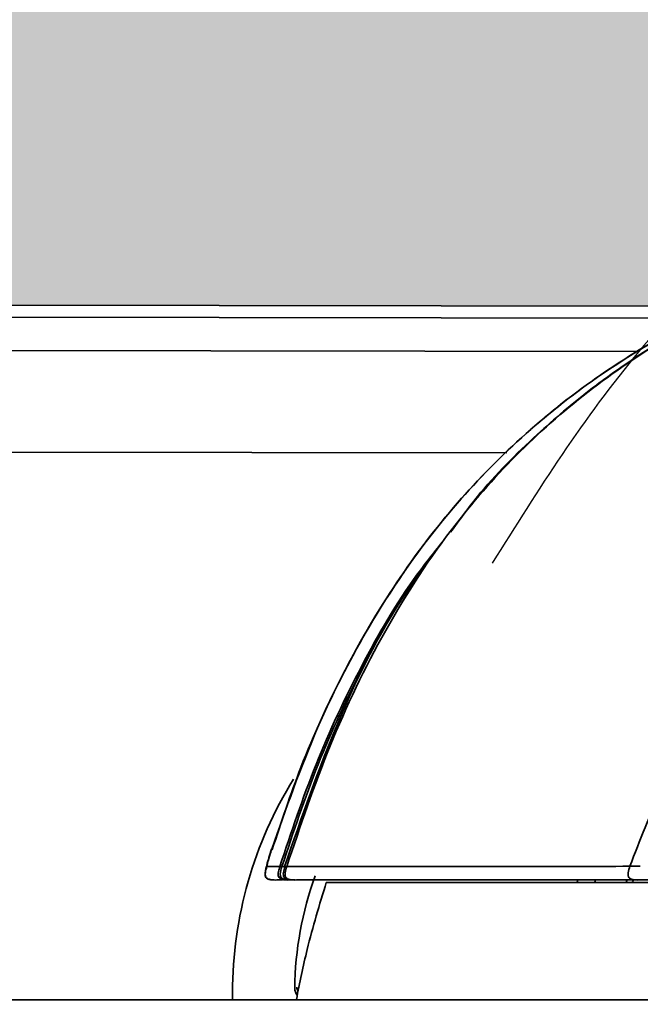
# Model space of a CAD drawing. Header units: millimetres. Extents: x 609 to 1177, y -109 to 470.
# Tile 14 of 60: x 853.56 to 859.56, y 117.88 to 127.38. Entities that reach past the tile are written whole.
import ezdxf

# ---------------------------------------------------------------- set-up
doc = ezdxf.new("R2010")
doc.units = ezdxf.units.MM
doc.header["$PDSIZE"] = -1
doc.layers.add('标注层', color=7, linetype='Continuous')
doc.dimstyles.new('ISO-25', dxfattribs={"dimtxt": 2.5, "dimasz": 2, "dimexe": 1.5, "dimexo": 0.625, "dimtad": 1, "dimdec": 1, "dimlfac": 5, "dimtxsty": 'Standard', "dimcen": 2.5, "dimclrd": 1, "dimclre": 1, "dimadec": 0, "dimazin": 0, "dimtfac": 1, "dimtdec": 1, "dimtmove": 0, "dimatfit": 3, "dimfxl": 1, "dimarcsym": 0})

# ---------------------------------------------------------------- blocks, each defined once
blk = doc.blocks.new('*D29')
at = {"layer": 'Defpoints', "color": 0, "transparency": 16777216}
for p in [(887.6858334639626, 156.4481589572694), (820.1195359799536, 113.6136466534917)]:
    blk.add_point(p, dxfattribs=at)
at = {"layer": '标注层', "color": 1, "lineweight": -2, "transparency": 16777216}
for p, q in [((912.4986410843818, 172.1785534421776), (889.3749909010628, 157.5190217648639)), ((820.1195359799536, 113.6136466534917), (887.6858334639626, 156.4481589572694))]:
    blk.add_line(p, q, dxfattribs=at)
at = {"layer": '标注层', "color": 1, "transparency": 16777216}
blk.add_solid([(889.1965137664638, 157.8005480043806), (889.5534680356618, 157.2374955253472), (887.6858334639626, 156.4481589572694)], dxfattribs=at)
at = {"layer": '标注层', "color": 0, "transparency": 16777216, "insert": (903.2594002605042, 170.0212889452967), "char_height": 2.5, "attachment_point": 1, "rotation": 32.3731728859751}
blk.add_mtext('R400', dxfattribs=at)

msp = doc.modelspace()

# ---------------------------------------------------------------- hatches: boundary and pattern name
at = {"true_color": 0xc7c8ca, "transparency": 33554687}
h = msp.add_hatch(color=9, dxfattribs=at)
h.dxf.hatch_style = 1
edge = h.paths.add_edge_path()
edge.add_spline(control_points=[(899.3541690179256, 102.5740394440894), (899.2635025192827, 102.542069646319), (899.076026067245, 102.4761308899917), (898.5429408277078, 102.3043884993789), (897.7436559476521, 102.0728952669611), (896.6982021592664, 101.8066395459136), (895.6283771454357, 101.5642820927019), (894.5529673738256, 101.3488048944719), (893.1257320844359, 101.0965905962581), (891.3420466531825, 100.8384291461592), (888.8464557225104, 100.5719750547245), (885.9868869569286, 100.3770771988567), (883.8402134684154, 100.3491634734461), (882.7668906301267, 100.3352067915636)], knot_values=[0.001141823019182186, 0.001141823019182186, 0.001141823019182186, 0.001141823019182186, 0.02057814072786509, 0.04120509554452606, 0.1031481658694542, 0.1681136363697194, 0.2331033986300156, 0.2980964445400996, 0.3630843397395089, 0.4907407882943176, 0.6183977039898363, 0.8092013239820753, 1, 1, 1, 1], degree=3, periodic=0)
edge.add_spline(control_points=[(894.329936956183, 101.5168398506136), (894.3297838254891, 101.5086413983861), (894.3294775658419, 101.4922445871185), (894.3303552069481, 101.4770178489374), (894.3307940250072, 101.4694045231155)], knot_values=[0, 0, 0, 0, 0.5000028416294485, 1, 1, 1, 1], degree=3, periodic=0)
edge.add_spline(control_points=[(882.7668906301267, 100.3352067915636), (883.8402134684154, 100.3491634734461), (885.9868869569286, 100.3770771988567), (888.8464557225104, 100.5719750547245), (891.3420466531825, 100.8384291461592), (893.1257320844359, 101.0965905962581), (894.5529673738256, 101.3488048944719), (895.6283771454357, 101.5642820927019), (896.6982021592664, 101.8066395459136), (897.7436559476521, 102.0728952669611), (898.5429408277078, 102.3043884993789), (899.076026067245, 102.4761308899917), (899.2635025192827, 102.542069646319), (899.3541690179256, 102.5740394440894)], knot_values=[0.001141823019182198, 0.001141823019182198, 0.001141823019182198, 0.001141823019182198, 0.1919404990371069, 0.3827441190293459, 0.5104010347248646, 0.6380574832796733, 0.7030453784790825, 0.7680384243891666, 0.8330281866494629, 0.897993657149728, 0.9599367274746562, 0.9805636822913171, 1, 1, 1, 1], degree=3, periodic=0)
edge.add_line((893.5356640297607, 101.1712552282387), (893.5356668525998, 101.1731060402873))
edge.add_spline(control_points=[(882.7668906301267, 100.3352067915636), (883.8402134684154, 100.3491634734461), (885.9868869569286, 100.3770771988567), (888.8464557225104, 100.5719750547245), (891.3420466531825, 100.8384291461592), (893.1257320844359, 101.0965905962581), (894.5529673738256, 101.3488048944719), (895.6283771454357, 101.5642820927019), (896.6982021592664, 101.8066395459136), (897.7436559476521, 102.0728952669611), (898.5429408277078, 102.3043884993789), (899.076026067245, 102.4761308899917), (899.2635025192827, 102.542069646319), (899.3541690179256, 102.5740394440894)], knot_values=[0.001141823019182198, 0.001141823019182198, 0.001141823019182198, 0.001141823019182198, 0.1919404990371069, 0.3827441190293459, 0.5104010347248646, 0.6380574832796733, 0.7030453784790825, 0.7680384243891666, 0.8330281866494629, 0.897993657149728, 0.9599367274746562, 0.9805636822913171, 1, 1, 1, 1], degree=3, periodic=0)
edge.add_spline(control_points=[(888.3237895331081, 100.6352500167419), (888.3237902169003, 100.6517812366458), (888.3237914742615, 100.6821789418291), (888.3236366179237, 100.717261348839), (888.3241932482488, 100.7343690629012), (888.3241546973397, 100.7366423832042), (888.3298509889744, 100.7389382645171), (888.3206272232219, 100.7399709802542), (888.3173027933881, 100.7400078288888), (888.3125220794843, 100.7398311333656), (888.303617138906, 100.7393269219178), (888.2959995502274, 100.7387472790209), (888.2904773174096, 100.7383270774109)], knot_values=[0, 0, 0, 0, 0.5007165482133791, 0.9207205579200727, 0.9367795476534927, 0.9388384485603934, 0.9791034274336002, 0.9824782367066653, 0.9852778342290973, 0.9880517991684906, 0.9913383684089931, 0.9999999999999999, 0.9999999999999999, 0.9999999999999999, 0.9999999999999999], degree=3, periodic=0)
edge.add_spline(control_points=[(882.7668906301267, 100.3352067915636), (883.8402134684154, 100.3491634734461), (885.9868869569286, 100.3770771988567), (888.8464557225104, 100.5719750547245), (891.3420466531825, 100.8384291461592), (893.1257320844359, 101.0965905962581), (894.5529673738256, 101.3488048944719), (895.6283771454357, 101.5642820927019), (896.6982021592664, 101.8066395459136), (897.7436559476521, 102.0728952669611), (898.5429408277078, 102.3043884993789), (899.076026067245, 102.4761308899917), (899.2635025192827, 102.542069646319), (899.3541690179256, 102.5740394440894)], knot_values=[0.001141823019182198, 0.001141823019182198, 0.001141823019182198, 0.001141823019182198, 0.1919404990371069, 0.3827441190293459, 0.5104010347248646, 0.6380574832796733, 0.7030453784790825, 0.7680384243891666, 0.8330281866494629, 0.897993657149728, 0.9599367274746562, 0.9805636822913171, 1, 1, 1, 1], degree=3, periodic=0)
edge.add_line((884.4252361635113, 100.3583037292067), (884.4252419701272, 100.3616956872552))
edge.add_spline(control_points=[(899.3541690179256, 102.5740394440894), (899.2635025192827, 102.542069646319), (899.076026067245, 102.4761308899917), (898.5429408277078, 102.3043884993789), (897.7436559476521, 102.0728952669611), (896.6982021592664, 101.8066395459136), (895.6283771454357, 101.5642820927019), (894.5529673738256, 101.3488048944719), (893.1257320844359, 101.0965905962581), (891.3420466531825, 100.8384291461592), (888.8464557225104, 100.5719750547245), (885.9868869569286, 100.3770771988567), (883.8402134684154, 100.3491634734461), (882.7668906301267, 100.3352067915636)], knot_values=[0.001141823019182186, 0.001141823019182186, 0.001141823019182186, 0.001141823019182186, 0.02057814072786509, 0.04120509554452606, 0.1031481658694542, 0.1681136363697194, 0.2331033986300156, 0.2980964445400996, 0.3630843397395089, 0.4907407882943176, 0.6183977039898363, 0.8092013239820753, 1, 1, 1, 1], degree=3, periodic=0)
edge.add_spline(control_points=[(882.7668906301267, 100.3352067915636), (881.8315850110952, 100.3443389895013), (879.9609515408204, 100.3626036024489), (877.0869630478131, 100.4442512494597), (874.1447006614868, 100.5447185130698), (871.1344857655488, 100.6815328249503), (868.1285714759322, 100.8799542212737), (865.6281935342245, 101.1403949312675), (863.6531127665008, 101.5008415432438), (862.6171999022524, 101.7371044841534), (862.0919311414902, 101.9221808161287), (862.0402065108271, 101.9404057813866)], knot_values=[0, 0, 0, 0, 0.1346410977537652, 0.269285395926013, 0.4138607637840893, 0.5584369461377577, 0.7030104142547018, 0.8475604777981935, 0.9198398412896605, 0.9921064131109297, 1, 1, 1, 1], degree=3, periodic=0)
edge.add_spline(control_points=[(862.0402065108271, 101.9404057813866), (861.7744087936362, 102.0280899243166), (861.1905012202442, 102.220715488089), (860.324568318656, 102.6140563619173), (859.527101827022, 103.0773700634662), (858.8556501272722, 103.5787981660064), (858.3010044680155, 104.0902053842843), (857.9159524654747, 104.5290656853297), (857.7144821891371, 104.7926634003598), (857.6664796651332, 104.8575558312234)], knot_values=[0, 0, 0, 0, 0.09461703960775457, 0.2078558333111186, 0.320963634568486, 0.4058832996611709, 0.4907783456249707, 0.5756611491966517, 0.6029544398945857, 0.6029544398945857, 0.6029544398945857, 0.6029544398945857], degree=3, periodic=0)
edge.add_line((860.3462844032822, 102.6200735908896), (843.5568932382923, 102.6427148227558))
edge.add_arc((820.1195359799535, 113.6136466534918), 25.87800341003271, 226.4634195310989, 334.9158967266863, ccw=False)
edge.add_arc((796.5471141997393, 139.4852707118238), 44.9999999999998, 214.9999999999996, 277.33760141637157, ccw=False)
edge.add_arc((783.2576939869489, 87.8027070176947), 34.99999999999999, 132.337601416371, 215.0000000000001)
edge.add_arc((820.1195359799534, 113.613646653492), 80.00000000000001, 215.0000000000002, 352.0681526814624)
edge = h.paths.add_edge_path()
edge.add_arc((783.2576939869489, 139.4245862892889), 35.00000000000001, 144.9999999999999, 227.3682236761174)
edge.add_line((759.5527502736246, 113.6743310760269), (759.6852722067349, 113.6743310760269))
edge.add_arc((796.5471141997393, 87.86339144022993), 44.99999999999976, 82.51737545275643, 145, ccw=False)
edge.add_arc((820.1195359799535, 113.6136466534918), 25.87800341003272, 25.226447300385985, 133.1925924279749, ccw=False)
edge.add_line((843.5295650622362, 124.6427716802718), (859.937365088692, 124.6206450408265))
edge.add_spline(control_points=[(859.937365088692, 124.6206450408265), (860.0726060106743, 124.7655020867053), (860.2104725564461, 124.9082532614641), (860.348339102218, 125.0510044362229)], knot_values=[0, 0, 0, 0, 0.5942933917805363, 0.5942933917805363, 0.5942933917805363, 0.5942933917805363], degree=3, periodic=0)
edge.add_spline(control_points=[(860.348339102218, 125.0510044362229), (861.184136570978, 125.3675888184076), (863.5778783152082, 126.2742932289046), (866.1409711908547, 126.4663953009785), (867.8091360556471, 126.5914231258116)], knot_values=[0, 0, 0, 0, 2.671163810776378, 7.650270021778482, 7.650270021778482, 7.650270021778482, 7.650270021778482], degree=3, periodic=0)
edge.add_spline(control_points=[(867.8091360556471, 126.5914231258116), (868.1435821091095, 126.617096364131), (869.0070556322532, 126.6833795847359), (870.532555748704, 126.7773186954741), (872.1913734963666, 126.7446643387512), (873.6793239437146, 126.7509523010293), (874.5060477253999, 126.7503580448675), (874.8666184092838, 126.75009886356)], knot_values=[0, 0, 0, 0, 1.006366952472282, 2.598240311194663, 4.582348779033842, 5.980787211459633, 7.062483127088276, 7.062483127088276, 7.062483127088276, 7.062483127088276], degree=3, periodic=0)
edge.add_spline(control_points=[(874.8666184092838, 126.75009886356), (877.4977560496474, 126.8086269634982), (880.1288936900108, 126.8671550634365), (882.7668907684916, 126.8920865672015)], knot_values=[0, 0, 0, 0, 7.901548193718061, 7.901548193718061, 7.901548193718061, 7.901548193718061], degree=3, periodic=0)
edge.add_spline(control_points=[(860.9435641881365, 124.8856398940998), (861.3136230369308, 125.0446638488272), (862.1592138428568, 125.3522670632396), (863.5090792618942, 125.7021777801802), (864.9710998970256, 125.9705009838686), (866.4440675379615, 126.1673782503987), (868.6618556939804, 126.3894888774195), (871.6284292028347, 126.5754992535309), (875.3397294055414, 126.7275080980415), (879.0525361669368, 126.8475086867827), (881.5287738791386, 126.8772272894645), (882.7668907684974, 126.8920865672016)], knot_values=[0, 0, 0, 0, 0.04065237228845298, 0.0906469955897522, 0.140650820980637, 0.1906579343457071, 0.2406665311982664, 0.3656879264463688, 0.4907148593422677, 0.615741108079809, 0.74076695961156, 0.74076695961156, 0.74076695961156, 0.74076695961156], degree=3, periodic=0)
edge.add_spline(control_points=[(882.7668907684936, 126.8920865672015), (884.5346381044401, 126.908793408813), (887.3964248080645, 126.9114120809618), (890.2169493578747, 126.5554721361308), (891.2877992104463, 126.381725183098)], knot_values=[7.901548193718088, 7.901548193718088, 7.901548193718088, 7.901548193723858, 13.19645199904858, 16.45849962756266, 16.45849962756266, 16.45849962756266, 16.45849962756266], degree=3, periodic=0)
edge.add_line((884.0743087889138, 126.9009576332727), (884.073965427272, 126.8988145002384))
edge.add_spline(control_points=[(891.2877992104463, 126.381725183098), (890.2169493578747, 126.5554721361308), (887.3964248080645, 126.9114120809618), (884.5346381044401, 126.908793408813), (882.7668907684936, 126.8920865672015)], knot_values=[7.901548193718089, 7.901548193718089, 7.901548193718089, 7.901548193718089, 11.16359582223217, 16.45849962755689, 16.45849962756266, 16.45849962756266, 16.45849962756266], degree=3, periodic=0)
edge.add_line((889.4664415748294, 126.6429916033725), (889.4664036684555, 126.6345025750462))
edge.add_spline(control_points=[(891.2877992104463, 126.381725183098), (890.2169493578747, 126.5554721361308), (887.3964248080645, 126.9114120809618), (884.5346381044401, 126.908793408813), (882.7668907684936, 126.8920865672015)], knot_values=[7.901548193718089, 7.901548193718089, 7.901548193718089, 7.901548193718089, 11.16359582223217, 16.45849962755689, 16.45849962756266, 16.45849962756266, 16.45849962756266], degree=3, periodic=0)
edge.add_spline(control_points=[(890.409295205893, 126.4848863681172), (891.1064855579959, 126.4133883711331), (892.2283820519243, 126.2629250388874), (893.7876721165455, 126.0176490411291), (894.8917555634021, 125.8124882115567), (895.822231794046, 125.6169022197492), (896.5779759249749, 125.4430071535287), (897.3680785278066, 125.2428564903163), (898.2006490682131, 125.0076932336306), (898.8773728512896, 124.7968591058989), (899.26037256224, 124.6672520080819), (899.3569043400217, 124.6336037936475)], knot_values=[0.08022247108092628, 0.08022247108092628, 0.08022247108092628, 0.08022247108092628, 0.2725415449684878, 0.390671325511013, 0.5133569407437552, 0.5806236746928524, 0.6515421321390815, 0.7261493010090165, 0.804266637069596, 0.8891055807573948, 0.9199104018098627, 0.9199104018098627, 0.9199104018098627, 0.9199104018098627], degree=3, periodic=0)
edge.add_spline(control_points=[(891.2877992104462, 126.381725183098), (891.8448769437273, 126.3122008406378), (892.9636533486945, 126.156472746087), (894.6369448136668, 125.8686646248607), (896.3055290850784, 125.5198287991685), (897.6054173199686, 125.1933102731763), (898.5330052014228, 124.9248107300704), (899.0001369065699, 124.7767819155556), (899.262115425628, 124.6864740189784), (899.3474120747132, 124.6558316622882), (899.3541482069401, 124.653403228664)], knot_values=[0.584238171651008, 0.584238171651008, 0.584238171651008, 0.584238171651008, 0.6257765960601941, 0.6678124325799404, 0.70985028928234, 0.7519181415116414, 0.7668850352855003, 0.781429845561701, 0.7887032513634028, 0.7893316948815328, 0.7893316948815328, 0.7893316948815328, 0.7893316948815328], degree=3, periodic=0)
edge.add_spline(control_points=[(890.409295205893, 126.4848863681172), (891.1064855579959, 126.4133883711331), (892.2283820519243, 126.2629250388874), (893.7876721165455, 126.0176490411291), (894.8917555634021, 125.8124882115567), (895.822231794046, 125.6169022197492), (896.5779759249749, 125.4430071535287), (897.3680785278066, 125.2428564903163), (898.2006490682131, 125.0076932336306), (898.8773728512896, 124.7968591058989), (899.26037256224, 124.6672520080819), (899.3569043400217, 124.6336037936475)], knot_values=[0.08022247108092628, 0.08022247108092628, 0.08022247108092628, 0.08022247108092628, 0.2725415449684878, 0.390671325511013, 0.5133569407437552, 0.5806236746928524, 0.6515421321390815, 0.7261493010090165, 0.804266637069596, 0.8891055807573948, 0.9199104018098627, 0.9199104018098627, 0.9199104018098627, 0.9199104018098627], degree=3, periodic=0)
edge.add_spline(control_points=[(891.2877992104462, 126.381725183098), (891.8448769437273, 126.3122008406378), (892.9636533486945, 126.156472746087), (894.6369448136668, 125.8686646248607), (896.3055290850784, 125.5198287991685), (897.6054173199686, 125.1933102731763), (898.5330052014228, 124.9248107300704), (899.0001369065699, 124.7767819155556), (899.262115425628, 124.6864740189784), (899.3474120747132, 124.6558316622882), (899.3541482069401, 124.653403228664)], knot_values=[0.584238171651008, 0.584238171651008, 0.584238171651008, 0.584238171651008, 0.6257765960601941, 0.6678124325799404, 0.70985028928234, 0.7519181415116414, 0.7668850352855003, 0.781429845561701, 0.7887032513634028, 0.7893316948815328, 0.7893316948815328, 0.7893316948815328, 0.7893316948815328], degree=3, periodic=0)
edge.add_spline(control_points=[(890.409295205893, 126.4848863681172), (891.1064855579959, 126.4133883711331), (892.2283820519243, 126.2629250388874), (893.7876721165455, 126.0176490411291), (894.8917555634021, 125.8124882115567), (895.822231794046, 125.6169022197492), (896.5779759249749, 125.4430071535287), (897.3680785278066, 125.2428564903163), (898.2006490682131, 125.0076932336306), (898.8773728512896, 124.7968591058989), (899.26037256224, 124.6672520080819), (899.3569043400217, 124.6336037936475)], knot_values=[0.08022247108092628, 0.08022247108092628, 0.08022247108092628, 0.08022247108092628, 0.2725415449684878, 0.390671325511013, 0.5133569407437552, 0.5806236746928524, 0.6515421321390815, 0.7261493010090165, 0.804266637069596, 0.8891055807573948, 0.9199104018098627, 0.9199104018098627, 0.9199104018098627, 0.9199104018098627], degree=3, periodic=0)
edge.add_spline(control_points=[(891.2877992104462, 126.381725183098), (891.8448769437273, 126.3122008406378), (892.9636533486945, 126.156472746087), (894.6369448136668, 125.8686646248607), (896.3055290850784, 125.5198287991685), (897.6054173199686, 125.1933102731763), (898.5330052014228, 124.9248107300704), (899.0001369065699, 124.7767819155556), (899.262115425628, 124.6864740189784), (899.3474120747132, 124.6558316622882), (899.3541482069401, 124.653403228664)], knot_values=[0.584238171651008, 0.584238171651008, 0.584238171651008, 0.584238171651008, 0.6257765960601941, 0.6678124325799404, 0.70985028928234, 0.7519181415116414, 0.7668850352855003, 0.781429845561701, 0.7887032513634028, 0.7893316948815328, 0.7893316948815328, 0.7893316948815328, 0.7893316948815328], degree=3, periodic=0)
edge.add_spline(control_points=[(890.409295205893, 126.4848863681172), (891.1064855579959, 126.4133883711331), (892.2283820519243, 126.2629250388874), (893.7876721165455, 126.0176490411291), (894.8917555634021, 125.8124882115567), (895.822231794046, 125.6169022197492), (896.5779759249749, 125.4430071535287), (897.3680785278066, 125.2428564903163), (898.2006490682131, 125.0076932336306), (898.8773728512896, 124.7968591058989), (899.26037256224, 124.6672520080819), (899.3569043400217, 124.6336037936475)], knot_values=[0.08022247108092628, 0.08022247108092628, 0.08022247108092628, 0.08022247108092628, 0.2725415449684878, 0.390671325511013, 0.5133569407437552, 0.5806236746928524, 0.6515421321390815, 0.7261493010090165, 0.804266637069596, 0.8891055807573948, 0.9199104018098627, 0.9199104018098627, 0.9199104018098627, 0.9199104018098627], degree=3, periodic=0)
edge.add_spline(control_points=[(891.2877992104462, 126.381725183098), (891.8448769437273, 126.3122008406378), (892.9636533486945, 126.156472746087), (894.6369448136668, 125.8686646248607), (896.3055290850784, 125.5198287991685), (897.6054173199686, 125.1933102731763), (898.5330052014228, 124.9248107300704), (899.0001369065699, 124.7767819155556), (899.262115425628, 124.6864740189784), (899.3474120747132, 124.6558316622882), (899.3541482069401, 124.653403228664)], knot_values=[0.584238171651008, 0.584238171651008, 0.584238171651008, 0.584238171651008, 0.6257765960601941, 0.6678124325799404, 0.70985028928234, 0.7519181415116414, 0.7668850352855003, 0.781429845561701, 0.7887032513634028, 0.7893316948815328, 0.7893316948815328, 0.7893316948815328, 0.7893316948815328], degree=3, periodic=0)
edge.add_spline(control_points=[(890.409295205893, 126.4848863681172), (891.1064855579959, 126.4133883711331), (892.2283820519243, 126.2629250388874), (893.7876721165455, 126.0176490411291), (894.8917555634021, 125.8124882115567), (895.822231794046, 125.6169022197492), (896.5779759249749, 125.4430071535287), (897.3680785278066, 125.2428564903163), (898.2006490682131, 125.0076932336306), (898.8773728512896, 124.7968591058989), (899.26037256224, 124.6672520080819), (899.3569043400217, 124.6336037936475)], knot_values=[0.08022247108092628, 0.08022247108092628, 0.08022247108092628, 0.08022247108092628, 0.2725415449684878, 0.390671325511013, 0.5133569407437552, 0.5806236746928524, 0.6515421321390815, 0.7261493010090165, 0.804266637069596, 0.8891055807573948, 0.9199104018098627, 0.9199104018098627, 0.9199104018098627, 0.9199104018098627], degree=3, periodic=0)
edge.add_line((894.9837640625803, 125.7904305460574), (894.9838860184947, 125.7896007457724))
edge.add_spline(control_points=[(890.409295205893, 126.4848863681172), (891.1064855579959, 126.4133883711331), (892.2283820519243, 126.2629250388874), (893.7876721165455, 126.0176490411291), (894.8917555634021, 125.8124882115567), (895.822231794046, 125.6169022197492), (896.5779759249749, 125.4430071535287), (897.3680785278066, 125.2428564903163), (898.2006490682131, 125.0076932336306), (898.8773728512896, 124.7968591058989), (899.26037256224, 124.6672520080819), (899.3569043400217, 124.6336037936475)], knot_values=[0.08022247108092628, 0.08022247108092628, 0.08022247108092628, 0.08022247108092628, 0.2725415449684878, 0.390671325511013, 0.5133569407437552, 0.5806236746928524, 0.6515421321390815, 0.7261493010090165, 0.804266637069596, 0.8891055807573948, 0.9199104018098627, 0.9199104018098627, 0.9199104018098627, 0.9199104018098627], degree=3, periodic=0)
edge.add_spline(control_points=[(891.2877992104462, 126.381725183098), (891.8448769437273, 126.3122008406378), (892.9636533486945, 126.156472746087), (894.6369448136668, 125.8686646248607), (896.3055290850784, 125.5198287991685), (897.6054173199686, 125.1933102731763), (898.5330052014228, 124.9248107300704), (899.0001369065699, 124.7767819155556), (899.262115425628, 124.6864740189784), (899.3474120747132, 124.6558316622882), (899.3541482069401, 124.653403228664)], knot_values=[0.584238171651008, 0.584238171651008, 0.584238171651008, 0.584238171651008, 0.6257765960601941, 0.6678124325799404, 0.70985028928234, 0.7519181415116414, 0.7668850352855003, 0.781429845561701, 0.7887032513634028, 0.7893316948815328, 0.7893316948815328, 0.7893316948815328, 0.7893316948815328], degree=3, periodic=0)
edge.add_line((895.4070895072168, 125.7050672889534), (895.4070889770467, 125.7047258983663))
edge.add_spline(control_points=[(891.2877992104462, 126.381725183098), (891.8448769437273, 126.3122008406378), (892.9636533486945, 126.156472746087), (894.6369448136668, 125.8686646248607), (896.3055290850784, 125.5198287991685), (897.6054173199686, 125.1933102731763), (898.5330052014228, 124.9248107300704), (899.0001369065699, 124.7767819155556), (899.262115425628, 124.6864740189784), (899.3474120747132, 124.6558316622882), (899.3541482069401, 124.653403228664)], knot_values=[0.584238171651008, 0.584238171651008, 0.584238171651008, 0.584238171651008, 0.6257765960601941, 0.6678124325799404, 0.70985028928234, 0.7519181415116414, 0.7668850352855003, 0.781429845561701, 0.7887032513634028, 0.7893316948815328, 0.7893316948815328, 0.7893316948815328, 0.7893316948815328], degree=3, periodic=0)
edge.add_arc((820.1195359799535, 113.6136466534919), 79.99999999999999, 7.93195532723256, 145)

# ---------------------------------------------------------------- linework, layer by layer
at = {"color": 7, "linetype": 'Continuous', "lineweight": 35}
for p, q in [((807.1344226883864, 124.6918521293), (860.3466211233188, 124.6200931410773)), ((857.4740614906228, 122.1031678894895), (857.3956636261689, 121.9992417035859)), ((856.0760699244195, 119.2092649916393), (855.9513513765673, 119.2090989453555)), ((856.0760699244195, 119.2092649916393), (856.0964939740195, 119.2094092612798)), ((859.4578664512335, 119.2116551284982), (859.5588069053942, 119.2130962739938)), ((856.1013968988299, 119.0796860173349), (856.046837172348, 119.0796860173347)), ((858.9563453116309, 119.0824658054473), (858.9501907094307, 119.059349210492)), ((859.1191773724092, 119.0593956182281), (859.1260019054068, 119.0824262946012)), ((859.4370438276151, 119.0859693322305), (859.4217520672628, 119.0638349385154)), ((859.4836514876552, 119.0651071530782), (859.5005947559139, 119.087493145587)), ((859.5473420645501, 119.0796860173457), (859.758537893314, 119.0796860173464)), ((855.6195359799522, 117.9919166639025), (855.6195359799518, 117.9243310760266))]:
    msp.add_line(p, q, dxfattribs=at)
at = {"color": 7, "linetype": 'Continuous', "lineweight": 35, "true_color": 0xffffff}
for p, q in [((860.1072941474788, 124.5038998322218), (807.1342655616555, 124.5753362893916)), ((807.1338303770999, 124.2526293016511), (859.5457691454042, 124.1819494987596)), ((858.270809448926, 123.2030872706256), (807.1325080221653, 123.2720495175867))]:
    msp.add_line(p, q, dxfattribs=at)
at = {"color": 8, "linetype": 'Continuous', "lineweight": 35}
msp.add_line((855.9987481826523, 119.3765647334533), (855.9979641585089, 119.3768172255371), dxfattribs=at)
at = {"color": 7, "linetype": 'Continuous', "lineweight": 35, "flags": 128}
msp.add_lwpolyline([(856.0964765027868, 119.2094147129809), (856.1089201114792, 119.2095059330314), (856.1213570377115, 119.2095663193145)], dxfattribs=at)
at = {"color": 4, "linetype": 'Continuous', "lineweight": 25}
msp.add_arc((820.1195359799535, 113.6136466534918), 80.00000000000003, 215.0000000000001, 144.9999999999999, dxfattribs=at)
at = {"color": 7, "linetype": 'Continuous', "lineweight": 35}
for centre, radius, start, end in [((859.5195359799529, 117.9919166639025), 3.900000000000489, 148.0786572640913, 180), ((859.5195359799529, 117.9919166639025), 3.300000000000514, 160.0124946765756, 179.2528062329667), ((856.3198080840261, 118.0336466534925), 0.1000000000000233, 179.25280623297, 221.5791069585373)]:
    msp.add_arc(centre, radius, start, end, dxfattribs=at)
at = {"color": 8, "linetype": 'Continuous', "lineweight": 35}
msp.add_arc((856.346097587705, 118.0635410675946), 0.108611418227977, 189.9960933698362, 210.8576886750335, dxfattribs=at)
at = {"color": 7, "linetype": 'Continuous', "lineweight": 35}
for points, knots in [([(882.7668907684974, 126.8920865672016), (881.5287738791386, 126.8772272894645), (879.0525361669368, 126.8475086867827), (875.3397294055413, 126.7275080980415), (871.6284292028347, 126.5754992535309), (868.6618556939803, 126.3894888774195), (866.4440675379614, 126.1673782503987), (864.9710998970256, 125.9705009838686), (863.509079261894, 125.7021777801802), (862.0697072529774, 125.3290652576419), (860.8493136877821, 124.8715724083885), (859.8594961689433, 124.3572631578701), (859.0858850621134, 123.8404487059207), (858.3834716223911, 123.2298692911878), (857.6975127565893, 122.4559372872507), (857.0755478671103, 121.5023080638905), (856.539339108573, 120.3830400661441), (856.2751031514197, 119.6008495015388), (856.1429297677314, 119.2095902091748)], [0, 0, 0, 0, 0.1250258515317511, 0.2500521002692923, 0.3750790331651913, 0.5001004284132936, 0.5501090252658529, 0.6001161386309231, 0.6501199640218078, 0.700114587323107, 0.7500932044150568, 0.7813348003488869, 0.8125632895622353, 0.8438111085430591, 0.8750451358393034, 0.9166923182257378, 0.958328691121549, 1, 1, 1, 1]), ([(859.4578664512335, 119.2116551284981), (859.554629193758, 119.4620908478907), (859.7482359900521, 119.9631727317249), (860.1236027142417, 120.677096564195), (860.5560809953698, 121.3569774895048), (861.0596784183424, 121.9865249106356), (861.6357722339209, 122.549990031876), (862.2783827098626, 123.0351511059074), (862.9719570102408, 123.4423868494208), (863.9444386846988, 123.8913489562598), (865.2198674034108, 124.3052384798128), (866.7883068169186, 124.6445029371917), (868.3748186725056, 124.8811770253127), (870.8547400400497, 125.1460464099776), (874.2330328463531, 125.3479795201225), (878.504347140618, 125.5367094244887), (881.3460657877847, 125.6281770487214), (882.766905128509, 125.6739102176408)], [0, 0, 0, 0, 0.03122236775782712, 0.06247097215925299, 0.09371567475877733, 0.1249551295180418, 0.1561939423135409, 0.187430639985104, 0.2186723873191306, 0.2499231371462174, 0.3123909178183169, 0.3748858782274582, 0.4373923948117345, 0.4999067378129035, 0.6665970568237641, 0.8333008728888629, 1, 1, 1, 1]), ([(861.2868663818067, 125.0093936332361), (861.0310061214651, 124.9109078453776), (860.4173301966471, 124.6746915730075), (859.6874232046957, 124.2527405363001), (859.0402229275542, 123.7970358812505), (858.518758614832, 123.352992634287), (858.0582524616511, 122.8947831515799), (857.8104028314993, 122.5534226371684), (857.7253876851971, 122.4363322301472)], [0, 0, 0, 0, 0.1841375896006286, 0.4416504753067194, 0.5639726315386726, 0.7159378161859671, 0.9025635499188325, 1, 1, 1, 1]), ([(861.1693444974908, 124.9611901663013), (861.0431297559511, 124.9197138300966), (860.6194863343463, 124.7804973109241), (859.9397844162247, 124.4352370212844), (859.1331375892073, 123.9498523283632), (858.3939357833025, 123.360158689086), (857.6613497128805, 122.607681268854), (856.9910311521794, 121.6674123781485), (856.4119433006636, 120.554258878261), (856.1357741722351, 119.7687771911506), (855.9979641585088, 119.3768172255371)], [0, 0, 0, 0, 0.05032070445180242, 0.1689028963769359, 0.2877242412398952, 0.4068370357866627, 0.5261446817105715, 0.684715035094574, 0.842670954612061, 1, 1, 1, 1]), ([(861.1870789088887, 124.9690242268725), (861.0248429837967, 124.9132241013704), (860.5922229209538, 124.7644268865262), (859.9186912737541, 124.4237009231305), (859.1589597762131, 123.9658896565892), (858.4368961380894, 123.3992495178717), (857.7715178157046, 122.7275256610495), (857.1832974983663, 121.9536026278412), (856.6826656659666, 121.0933045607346), (856.2858555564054, 120.2278391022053), (856.0911470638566, 119.6403873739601), (856.0031916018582, 119.3750184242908)], [0, 0, 0, 0, 0.06480687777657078, 0.172814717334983, 0.2844472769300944, 0.3997757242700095, 0.5187633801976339, 0.640923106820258, 0.7661688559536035, 0.8943717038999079, 1, 1, 1, 1]), ([(855.9967158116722, 119.3772193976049), (855.9877593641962, 119.3503771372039), (855.9701495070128, 119.2976008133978), (855.9564424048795, 119.247769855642), (855.9497067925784, 119.2232831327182)], [0, 0, 0, 0, 0.5086042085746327, 1, 1, 1, 1]), ([(855.9979641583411, 119.3768172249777), (855.9915763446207, 119.3567796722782), (855.981758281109, 119.3259819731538), (855.9693857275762, 119.2852159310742), (855.9640410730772, 119.2665172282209), (855.9613635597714, 119.2571497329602)], [0, 0, 0, 0, 0.4816755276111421, 0.7403348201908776, 1, 1, 1, 1]), ([(855.9462248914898, 119.2088722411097), (855.9436016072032, 119.1970757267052), (855.9398112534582, 119.1800310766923), (855.9365582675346, 119.1581998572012), (855.9353024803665, 119.1441718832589), (855.9350737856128, 119.1320416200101), (855.9364149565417, 119.1171762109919), (855.9399520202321, 119.1101805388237), (855.9424291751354, 119.1052811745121)], [0, 0, 0, 0, 0.2633851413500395, 0.3805622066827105, 0.4918430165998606, 0.6036248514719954, 0.722401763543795, 1, 1, 1, 1]), ([(855.9513513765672, 119.2090989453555), (855.9449436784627, 119.1889755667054), (855.9360131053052, 119.1609290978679), (855.9351083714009, 119.1276686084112), (855.9389619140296, 119.1127314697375), (855.9426677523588, 119.1068036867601), (855.9444663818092, 119.1039266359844)], [0, 0, 0, 0, 0.5797276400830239, 0.8079812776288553, 0.9068036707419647, 1, 1, 1, 1]), ([(855.9613635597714, 119.2571497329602), (855.9595052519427, 119.250382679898), (855.9556647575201, 119.2363974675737), (855.9520100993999, 119.2210117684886), (855.9502376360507, 119.2107338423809), (855.9509593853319, 119.2096745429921), (855.9513516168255, 119.2090988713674)], [0, 0, 0, 0, 0.2121668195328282, 0.4384771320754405, 0.6948428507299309, 1, 1, 1, 1]), ([(856.1713968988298, 119.079686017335), (856.1456333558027, 119.0790146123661), (856.1123986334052, 119.078148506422), (856.0755593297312, 119.0945883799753), (856.0622596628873, 119.1124918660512), (856.0590351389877, 119.1357796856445), (856.0634470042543, 119.1686598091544), (856.0710888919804, 119.1932420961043), (856.0760699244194, 119.2092649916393)], [0, 0, 0, 0, 0.3507707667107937, 0.4524909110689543, 0.5437186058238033, 0.6451066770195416, 0.768678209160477, 1, 1, 1, 1]), ([(856.0964939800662, 119.2094092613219), (856.088218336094, 119.1848990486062), (856.0775419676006, 119.1532785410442), (856.0822671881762, 119.1130773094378), (856.0953600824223, 119.094999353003), (856.1166064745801, 119.0850188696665), (856.1492701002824, 119.0795732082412), (856.1749755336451, 119.0796414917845), (856.1917372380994, 119.0796860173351)], [0, 0, 0, 0, 0.3510373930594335, 0.452871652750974, 0.5440426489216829, 0.645246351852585, 0.7686763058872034, 1, 1, 1, 1]), ([(856.1248859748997, 119.2096130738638), (856.1192287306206, 119.19064278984), (856.111252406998, 119.1638959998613), (856.1089849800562, 119.1303324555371), (856.112283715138, 119.114979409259), (856.1168935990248, 119.1053952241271), (856.1237915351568, 119.0974814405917), (856.136360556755, 119.0888720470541), (856.1662291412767, 119.0799742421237), (856.1997091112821, 119.0797264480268), (856.2196446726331, 119.0797027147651), (856.2247132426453, 119.0796966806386)], [0, 0, 0, 0, 0.2660160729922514, 0.3750642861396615, 0.4226057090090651, 0.4667837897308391, 0.5101464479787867, 0.5556014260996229, 0.6606325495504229, 0.9137166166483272, 1, 1, 1, 1]), ([(856.1211478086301, 119.2096320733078), (856.1247351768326, 119.2096239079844), (856.1319099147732, 119.2096075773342), (856.1392564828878, 119.209595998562), (856.1429297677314, 119.2095902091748)], [0, 0, 0, 0, 0.4999998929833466, 1, 1, 1, 1]), ([(856.1428939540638, 119.2096015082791), (856.136372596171, 119.189428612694), (856.1272875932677, 119.1613254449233), (856.1260525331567, 119.1278181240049), (856.1300104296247, 119.112938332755), (856.135030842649, 119.1037591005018), (856.1422552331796, 119.0962055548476), (856.155217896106, 119.0879697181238), (856.1874669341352, 119.0791608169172), (856.2169129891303, 119.0794665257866), (856.2380545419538, 119.0796860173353)], [0, 0, 0, 0, 0.2902048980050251, 0.4042888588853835, 0.4536230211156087, 0.5001261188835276, 0.5466112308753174, 0.5958985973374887, 0.7098650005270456, 0.9999999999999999, 0.9999999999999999, 0.9999999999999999, 0.9999999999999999]), ([(856.1428939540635, 119.2096015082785), (856.2409920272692, 119.2096391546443), (856.4371942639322, 119.2097144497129), (856.9117454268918, 119.210020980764), (857.5549106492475, 119.2102708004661), (858.3764354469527, 119.2105479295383), (859.0973462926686, 119.2113024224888), (859.4577977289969, 119.2116796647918)], [0, 0, 0, 0, 0.1999537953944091, 0.3999200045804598, 0.5999209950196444, 0.799962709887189, 1, 1, 1, 1]), ([(859.5473420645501, 119.0796860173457), (859.5268850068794, 119.079453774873), (859.4984498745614, 119.0791309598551), (859.4673185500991, 119.0880528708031), (859.4549209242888, 119.0964252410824), (859.4480837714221, 119.1041043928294), (859.4434171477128, 119.1134405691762), (859.4398930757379, 119.128594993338), (859.441770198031, 119.1627196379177), (859.4510947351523, 119.1912031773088), (859.4577980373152, 119.2116796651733)], [0, 0, 0, 0, 0.2911577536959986, 0.4047067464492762, 0.4535533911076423, 0.4995315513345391, 0.5455723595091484, 0.5945825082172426, 0.7085500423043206, 1, 1, 1, 1]), ([(855.9424292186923, 119.1052812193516), (855.9466675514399, 119.1006614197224), (855.9549916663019, 119.0915881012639), (855.9793939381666, 119.0818237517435), (856.0055175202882, 119.0806460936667), (856.0229203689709, 119.0798615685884)], [0, 0, 0, 0, 0.257218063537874, 0.5051780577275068, 1, 1, 1, 1]), ([(856.046837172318, 119.0796860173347), (856.025747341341, 119.0794490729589), (855.9963630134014, 119.0791189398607), (855.9643491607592, 119.0879912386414), (855.9512393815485, 119.0960687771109), (855.9466801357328, 119.1013582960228), (855.9444663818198, 119.1039266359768)], [0, 0, 0, 0, 0.5799338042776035, 0.8080180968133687, 0.9067826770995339, 1, 1, 1, 1]), ([(856.5250655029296, 119.0563021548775), (856.4593208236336, 118.841448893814), (856.345280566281, 118.4687659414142), (856.2688182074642, 118.0866995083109), (856.2364367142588, 117.9248959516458)], [0, 0, 0, 0, 0.5765041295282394, 1, 1, 1, 1]), ([(856.2380545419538, 119.0796860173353), (856.3368519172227, 119.0796860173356), (856.5338840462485, 119.0796860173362), (857.0112207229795, 119.0796860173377), (857.6577621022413, 119.0796860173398), (858.4784844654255, 119.0796860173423), (859.1940134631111, 119.0796860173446), (859.5473420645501, 119.0796860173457)], [0, 0, 0, 0, 0.201510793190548, 0.4018740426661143, 0.6026420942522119, 0.8037844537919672, 1, 1, 1, 1]), ([(860.7460859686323, 119.0563021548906), (860.4660670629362, 119.0563021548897), (859.9060284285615, 119.056302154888), (859.1887795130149, 119.0563021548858), (858.5624049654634, 119.0563021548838), (857.9621703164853, 119.0563021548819), (857.4268406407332, 119.0563021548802), (856.9935056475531, 119.0563021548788), (856.6894834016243, 119.0563021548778), (856.5798944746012, 119.0563021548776), (856.5250655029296, 119.0563021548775)], [0, 0, 0, 0, 0.1037287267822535, 0.2074577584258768, 0.3119468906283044, 0.4164395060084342, 0.56163133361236, 0.7071607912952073, 0.8534881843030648, 0.9999999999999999, 0.9999999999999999, 0.9999999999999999, 0.9999999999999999]), ([(879.8294545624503, 117.9243310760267), (879.4384900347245, 117.9243310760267), (878.5658617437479, 117.9243310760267), (877.0754535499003, 117.9243310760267), (875.3673330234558, 117.9243310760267), (873.5428858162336, 117.9243310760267), (871.6795481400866, 117.9243310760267), (869.8310428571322, 117.9243310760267), (868.043045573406, 117.9243310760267), (866.3364067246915, 117.9243310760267), (864.7284248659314, 117.9243310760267), (863.2328570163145, 117.9243310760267), (861.8607194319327, 117.9243310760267), (860.6206560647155, 117.9243310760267), (859.5193355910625, 117.9243310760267), (858.3368386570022, 117.9243310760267), (856.992135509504, 117.9243310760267), (855.3976458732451, 117.9243310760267), (853.7017532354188, 117.9243310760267), (851.6875861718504, 117.9243310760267), (849.3562942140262, 117.9243310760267), (846.7420145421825, 117.9243310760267), (844.1072073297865, 117.9243310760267), (841.4908453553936, 117.9243310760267), (838.9055589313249, 117.9243310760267), (836.5784303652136, 117.9243310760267), (834.5072149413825, 117.9243310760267), (832.6799179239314, 117.9243310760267), (830.9036701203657, 117.9243310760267), (829.1990939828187, 117.9243310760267), (827.5872059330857, 117.9243310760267), (826.0859078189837, 117.9243310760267), (824.7059009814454, 117.9243310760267), (823.5553829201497, 117.9243310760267), (822.5668527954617, 117.9243310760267), (821.6914298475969, 117.9243310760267), (820.9286846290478, 117.9243310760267), (820.3082385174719, 117.9243310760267), (819.8970774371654, 117.9243310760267), (819.6300542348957, 117.9243310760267), (819.4712643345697, 117.9243310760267), (819.45027118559, 117.9243310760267), (819.4395768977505, 117.9243310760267)], [0, 0, 0, 0, 0.02660118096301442, 0.05937352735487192, 0.09483367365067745, 0.1303582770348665, 0.1640941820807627, 0.1952956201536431, 0.2240146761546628, 0.2503288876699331, 0.2743031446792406, 0.2959927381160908, 0.3154453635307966, 0.3327023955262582, 0.3477996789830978, 0.3607680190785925, 0.3807822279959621, 0.401753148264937, 0.4238199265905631, 0.4469619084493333, 0.4794542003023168, 0.5127482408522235, 0.5459360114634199, 0.579071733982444, 0.6122360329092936, 0.6456018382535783, 0.6708540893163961, 0.6963717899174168, 0.722233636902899, 0.7483449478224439, 0.7743834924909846, 0.8001976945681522, 0.8256472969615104, 0.850775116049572, 0.8695810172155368, 0.8910041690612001, 0.9148902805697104, 0.9343230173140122, 0.9549867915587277, 0.9694359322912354, 0.9844301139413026, 1, 1, 1, 1])]:
    msp.add_open_spline(points, degree=3, knots=knots, dxfattribs=at)
msp.add_spline([(860.348339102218, 125.0510044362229), (859.545769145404, 124.1819494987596), (858.128954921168, 122.1388620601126)], degree=3)
at = {"color": 7, "linetype": 'Continuous', "lineweight": 35, "true_color": 0xffffff}
for points, knots in [([(857.6603353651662, 122.3612569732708), (857.5742841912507, 122.2532772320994), (857.271166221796, 121.8729151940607), (856.8513329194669, 121.1476898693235), (856.4068198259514, 120.2010663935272), (856.1863246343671, 119.5398796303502), (856.0760699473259, 119.2092649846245)], [0, 0, 0, 0, 0.1167018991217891, 0.4110861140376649, 0.7055241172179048, 1, 1, 1, 1]), ([(857.474061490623, 122.1031678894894), (857.4360307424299, 122.0511657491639), (857.1017827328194, 121.5941247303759), (856.6164633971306, 120.6310908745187), (856.286294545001, 119.6835708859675), (856.1211478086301, 119.2096320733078)], [0, 0, 0, 0, 0.06030032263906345, 0.5299728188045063, 1, 1, 1, 1])]:
    msp.add_open_spline(points, degree=3, knots=knots, dxfattribs=at)
at = {"color": 8, "linetype": 'Continuous', "lineweight": 35}
msp.add_open_spline([(857.4919894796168, 122.1302118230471), (857.4681494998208, 122.0995132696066), (857.230752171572, 121.7938186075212), (856.8710440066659, 121.1476712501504), (856.4267269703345, 120.2016797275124), (856.2065616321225, 119.5401746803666), (856.0964764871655, 119.2094147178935)], degree=3, knots=[0, 0, 0, 0, 0.03586861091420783, 0.3571778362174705, 0.6785816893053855, 1, 1, 1, 1], dxfattribs=at)

# ---------------------------------------------------------------- dimensions: what is measured, and where the dimension line sits
at = {"layer": '标注层'}
dim = msp.add_radius_dim(center=(820.1195359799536, 113.6136466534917), mpoint=(887.6858334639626, 156.4481589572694), dimstyle='ISO-25', dxfattribs=at)
dim.commit()
dim.dimension.update_dxf_attribs({"geometry": '*D29', "text_midpoint": (908.4517013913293, 169.612944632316), "dimtype": 164})

doc.saveas('drawing.dxf')
